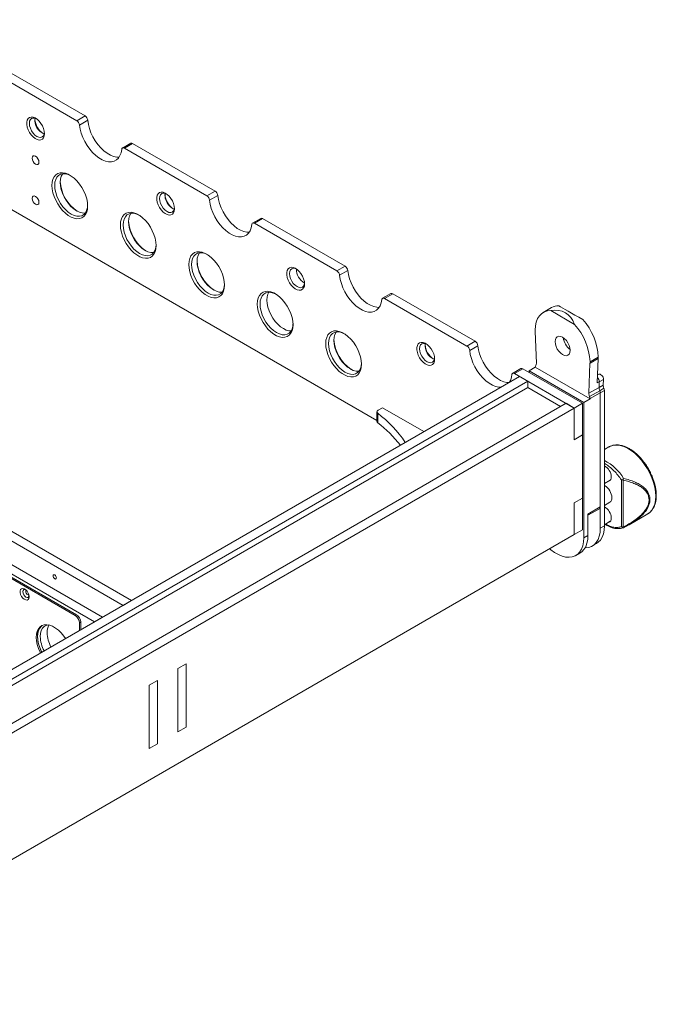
# Model space of a CAD drawing. Header units: millimetres. Extents: x -1824 to 791, y 646 to 1974.
# Tile 13 of 13: x 462 to 791, y 1131 to 1639. Entities that reach past the tile are written whole.
import ezdxf

# ---------------------------------------------------------------- set-up
doc = ezdxf.new("R2010")
doc.units = ezdxf.units.MM

msp = doc.modelspace()

# ---------------------------------------------------------------- linework, layer by layer
at = {"linetype": 'Continuous', "lineweight": 15}
for p, q in [((287.97, 1639.25), (646.48, 1432.28)), ((519.64, 1339.37), (19.72, 1627.97)), ((515.4, 1336.92), (15.47, 1625.52)), ((0.62, 1616.95), (500.55, 1328.35)), ((4.87, 1619.4), (504.79, 1330.8)), ((491.44, 1587.11), (448.85, 1611.69)), ((495.68, 1589.56), (453.09, 1614.14)), ((490.65, 1331.62), (9.11, 1609.6)), ((491.36, 1332.03), (9.82, 1610.01)), ((491.44, 1587.11), (495.68, 1589.56)), ((492.84, 1584.85), (497.09, 1587.3)), ((519.27, 1575.46), (515.02, 1573.01)), ((516.02, 1572.91), (520.27, 1575.36)), ((558.61, 1548.33), (516.02, 1572.91)), ((562.86, 1550.78), (520.27, 1575.36)), ((558.61, 1548.33), (562.86, 1550.78)), ((560.02, 1546.07), (564.26, 1548.52)), ((586.44, 1536.68), (582.2, 1534.23)), ((583.2, 1534.13), (587.44, 1536.58)), ((630.03, 1512), (587.44, 1536.58)), ((625.79, 1509.55), (583.2, 1534.13)), ((625.79, 1509.55), (630.03, 1512)), ((627.19, 1507.29), (631.44, 1509.74)), ((653.62, 1497.9), (649.38, 1495.45)), ((650.38, 1495.35), (654.62, 1497.8)), ((692.96, 1470.77), (650.38, 1495.35)), ((697.21, 1473.22), (654.62, 1497.8)), ((736.62, 1490.59), (732.38, 1488.14)), ((748.54, 1481.96), (736.22, 1489.07)), ((728.24, 1478.27), (728.24, 1478.98)), ((728.24, 1478.27), (728.25, 1478.27)), ((728.85, 1462), (728.25, 1478.27)), ((692.96, 1470.77), (697.21, 1473.22)), ((694.37, 1468.51), (698.61, 1470.96)), ((756.52, 1462.65), (760.76, 1465.1)), ((756.52, 1461.95), (760.76, 1464.4)), ((760.75, 1464.39), (760.27, 1451.73)), ((760.76, 1464.4), (760.76, 1465.1)), ((720.79, 1459.12), (716.55, 1456.67)), ((717.55, 1456.57), (721.79, 1459.02)), ((752.63, 1441.22), (721.79, 1459.02)), ((725.06, 1457.96), (728.24, 1459.79)), ((728.24, 1459.79), (728.24, 1459.95)), ((728.24, 1459.79), (756.52, 1443.47)), ((756.51, 1461.95), (755.91, 1446.37)), ((756.51, 1461.95), (756.52, 1461.95)), ((756.52, 1462.65), (756.52, 1461.95)), ((720.11, 1455.1), (317.26, 1222.54)), ((748.39, 1438.77), (717.55, 1456.57)), ((724.35, 1452.65), (720.11, 1455.1)), ((725.06, 1457.96), (753.34, 1441.63)), ((725.06, 1457.14), (725.06, 1457.96)), ((761.02, 1456.18), (760.42, 1455.84)), ((760.42, 1455.85), (760.59, 1455.93)), ((724.35, 1452.65), (318.87, 1218.57)), ((319.66, 1215.76), (724.35, 1449.38)), ((724.35, 1449.38), (724.35, 1452.65)), ((724.35, 1449.38), (741.32, 1439.59)), ((755.91, 1446.37), (761.21, 1449.44)), ((760.27, 1451.73), (761.33, 1452.35)), ((761.21, 1449.44), (761.33, 1452.35)), ((763.34, 1450.66), (761.21, 1449.44)), ((761.33, 1452.35), (763.45, 1453.57)), ((763.7, 1448.96), (761.58, 1447.74)), ((763.45, 1453.57), (763.34, 1450.66)), ((761.58, 1447.74), (756.28, 1444.68)), ((761.83, 1446.68), (756.52, 1443.62)), ((756.52, 1443.62), (756.52, 1443.47)), ((763.95, 1447.9), (761.83, 1446.68)), ((761.83, 1376.71), (761.83, 1446.68)), ((761.83, 1387.74), (761.83, 1446.68)), ((763.95, 1377.94), (763.95, 1447.9)), ((744.15, 1441.22), (324.13, 1198.75)), ((748.39, 1438.77), (328.37, 1196.3)), ((649.38, 1438.94), (647.07, 1437.61)), ((670.73, 1426.6), (649.38, 1438.94)), ((748.39, 1438.77), (744.15, 1441.22)), ((748.39, 1438.77), (752.63, 1441.22)), ((748.39, 1422.44), (748.39, 1438.77)), ((752.63, 1424.89), (752.63, 1441.22)), ((756.52, 1443.47), (753.34, 1441.63)), ((753.34, 1441.63), (753.34, 1371.81)), ((646.48, 1436.79), (646.48, 1431.89)), ((646.87, 1436.1), (646.87, 1431.21)), ((748.39, 1422.44), (752.63, 1424.89)), ((752.63, 1392.23), (752.63, 1424.89)), ((766.32, 1418.73), (763.95, 1417.36)), ((763.95, 1399.8), (766.97, 1401.55)), ((766.74, 1401.41), (766.88, 1401.44)), ((772.74, 1377.53), (772.74, 1401.67)), ((773.69, 1401.52), (773.46, 1401.78)), ((773.69, 1377.37), (773.69, 1401.52)), ((748.39, 1389.78), (752.63, 1392.23)), ((748.39, 1373.45), (748.39, 1389.78)), ((752.63, 1375.9), (752.63, 1392.23)), ((755.46, 1384.06), (761.83, 1387.74)), ((763.95, 1388.49), (766.8, 1390.14)), ((755.46, 1383.39), (761.41, 1386.82)), ((755.46, 1373.04), (755.46, 1384.06)), ((776.77, 1378.57), (786.32, 1384.09)), ((786.32, 1384.09), (786.63, 1384.28)), ((761.83, 1376.71), (763.95, 1377.94)), ((763.95, 1378.57), (766.97, 1380.32)), ((766.74, 1380.18), (766.88, 1380.21)), ((776.77, 1378.58), (776.52, 1378.45)), ((328.37, 1130.97), (748.39, 1373.45)), ((748.39, 1373.45), (752.63, 1375.9)), ((755.46, 1373.04), (753.34, 1371.81)), ((773.46, 1377.08), (773.69, 1377.37)), ((773.53, 1376.94), (773.69, 1376.99)), ((757.68, 1367.56), (759.8, 1368.78)), ((749.2, 1362.66), (751.32, 1363.88)), ((515.4, 1336.92), (519.64, 1339.37)), ((490.65, 1331.62), (491.36, 1332.03)), ((492.77, 1327.94), (493.48, 1328.35)), ((492.77, 1323.86), (492.77, 1327.94)), ((493.48, 1324.27), (493.48, 1328.35)), ((504.79, 1330.8), (500.55, 1328.35)), ((547.93, 1306.71), (543.68, 1304.26)), ((547.93, 1274.05), (547.93, 1306.71)), ((543.68, 1271.6), (543.68, 1304.26)), ((528.83, 1295.69), (533.08, 1298.14)), ((533.08, 1298.14), (533.08, 1265.48)), ((528.83, 1263.03), (528.83, 1295.69)), ((543.68, 1271.6), (547.93, 1274.05)), ((533.08, 1265.48), (528.83, 1263.03))]:
    msp.add_line(p, q, dxfattribs=at)
at = {"linetype": 'Continuous', "lineweight": 15, "flags": 128}
for points in [[(474.74, 1580.41), (474.62, 1579.26), (474.25, 1578.32), (473.66, 1577.62), (472.89, 1577.23), (471.96, 1577.14), (470.94, 1577.38), (469.88, 1577.92), (468.83, 1578.74), (467.85, 1579.8), (466.99, 1581.03), (466.3, 1582.37), (465.82, 1583.75), (465.58, 1585.09), (465.58, 1586.32), (465.82, 1587.38), (466.3, 1588.2), (466.99, 1588.75), (467.85, 1588.99), (468.83, 1588.91), (469.88, 1588.52), (470.94, 1587.83), (471.96, 1586.89), (472.89, 1585.74), (473.66, 1584.45), (474.25, 1583.08), (474.62, 1581.71), (474.74, 1580.41)], [(470.51, 1588.15), (469.84, 1588.4), (468.91, 1588.49), (468.1, 1588.24), (467.48, 1587.67), (467.09, 1586.81), (466.96, 1585.72), (467.09, 1584.48), (467.48, 1583.18), (468.1, 1581.89), (468.91, 1580.71), (469.84, 1579.72), (470.85, 1578.99), (471.86, 1578.56), (472.8, 1578.46), (473.6, 1578.71), (474.22, 1579.29), (474.61, 1580.15), (474.73, 1580.85)], [(513.31, 1568.32), (512.07, 1568.35), (510.47, 1568.69), (508.81, 1569.35), (507.13, 1570.32), (505.48, 1571.58), (503.88, 1573.09), (502.37, 1574.81), (501, 1576.72), (499.79, 1578.76), (498.77, 1580.89), (497.97, 1583.06), (497.4, 1585.21), (497.09, 1587.3)], [(514.62, 1572.28), (514.3, 1570.56), (513.73, 1569.06), (512.93, 1567.82), (511.92, 1566.87), (510.71, 1566.22), (509.33, 1565.9), (507.83, 1565.91), (506.23, 1566.24), (504.57, 1566.91), (502.89, 1567.87), (501.23, 1569.13), (499.63, 1570.64), (498.13, 1572.37), (496.76, 1574.27), (495.55, 1576.32), (494.53, 1578.44), (493.73, 1580.61), (493.16, 1582.76), (492.84, 1584.85)], [(516.02, 1572.91), (515.77, 1573.03), (515.52, 1573.1), (515.29, 1573.1), (515.08, 1573.04), (514.91, 1572.93), (514.77, 1572.76), (514.67, 1572.54), (514.62, 1572.28)], [(471.91, 1565.72), (471.78, 1566.58), (471.39, 1567.46), (470.82, 1568.23), (470.14, 1568.78), (469.47, 1569.01), (468.89, 1568.9), (468.51, 1568.46), (468.38, 1567.76), (468.51, 1566.9), (468.89, 1566.02), (469.47, 1565.24), (470.14, 1564.7), (470.82, 1564.46), (471.39, 1564.57), (471.78, 1565.01), (471.91, 1565.72)], [(497.04, 1543.04), (496.92, 1541.36), (496.54, 1539.87), (495.93, 1538.62), (495.1, 1537.63), (494.07, 1536.93), (492.87, 1536.54), (491.53, 1536.48), (490.09, 1536.74), (488.58, 1537.31), (487.06, 1538.19), (485.56, 1539.35), (484.12, 1540.75), (482.78, 1542.36), (481.58, 1544.14), (480.54, 1546.03), (479.71, 1547.98), (479.1, 1549.94), (478.73, 1551.87), (478.6, 1553.69), (478.73, 1555.37), (479.1, 1556.86), (479.71, 1558.12), (480.54, 1559.11), (481.58, 1559.81), (482.78, 1560.19), (484.12, 1560.26), (485.56, 1560), (487.06, 1559.42), (488.58, 1558.54), (490.09, 1557.38), (491.53, 1555.98), (492.87, 1554.37), (494.07, 1552.6), (495.1, 1550.71), (495.93, 1548.75), (496.54, 1546.79), (496.92, 1544.87), (497.04, 1543.04)], [(488.18, 1558.8), (487.05, 1559.31), (485.62, 1559.7), (484.27, 1559.75), (483.06, 1559.47), (482.01, 1558.86), (481.15, 1557.95), (480.53, 1556.76), (480.14, 1555.32), (480.01, 1553.69), (480.14, 1551.91), (480.53, 1550.03), (481.15, 1548.12), (482.01, 1546.22), (483.06, 1544.4), (484.27, 1542.72), (485.62, 1541.22), (487.05, 1539.95), (488.53, 1538.94), (490.01, 1538.24), (491.44, 1537.85), (492.79, 1537.8), (494, 1538.08), (495.05, 1538.69), (495.9, 1539.6), (496.53, 1540.79), (496.91, 1542.23), (497.04, 1543.46)], [(495.79, 1539.45), (495.61, 1539.44), (494.27, 1539.49), (492.84, 1539.87), (491.36, 1540.58), (489.88, 1541.58), (488.44, 1542.85), (487.1, 1544.35), (485.88, 1546.04), (484.83, 1547.85), (483.98, 1549.75), (483.36, 1551.66), (482.97, 1553.54), (482.84, 1555.32), (482.97, 1556.96), (483.36, 1558.39), (483.98, 1559.58), (484.09, 1559.73)], [(471.91, 1544.98), (471.78, 1545.84), (471.39, 1546.72), (470.82, 1547.49), (470.14, 1548.04), (469.47, 1548.27), (468.89, 1548.16), (468.51, 1547.72), (468.38, 1547.02), (468.51, 1546.16), (468.89, 1545.28), (469.47, 1544.5), (470.14, 1543.96), (470.82, 1543.72), (471.39, 1543.83), (471.78, 1544.27), (471.91, 1544.98)], [(541.92, 1541.64), (541.79, 1540.48), (541.43, 1539.54), (540.84, 1538.84), (540.06, 1538.45), (539.14, 1538.36), (538.12, 1538.6), (537.05, 1539.14), (536, 1539.97), (535.02, 1541.02), (534.16, 1542.25), (533.48, 1543.59), (533, 1544.97), (532.75, 1546.31), (532.75, 1547.54), (533, 1548.6), (533.48, 1549.42), (534.16, 1549.97), (535.02, 1550.21), (536, 1550.13), (537.05, 1549.74), (538.12, 1549.06), (539.14, 1548.11), (540.06, 1546.96), (540.84, 1545.67), (541.43, 1544.3), (541.79, 1542.93), (541.92, 1541.64)], [(537.69, 1549.37), (537.02, 1549.62), (536.08, 1549.71), (535.28, 1549.46), (534.66, 1548.89), (534.27, 1548.03), (534.14, 1546.94), (534.27, 1545.7), (534.66, 1544.4), (535.28, 1543.11), (536.08, 1541.93), (537.02, 1540.94), (538.03, 1540.21), (539.03, 1539.78), (539.97, 1539.69), (540.78, 1539.93), (541.39, 1540.51), (541.78, 1541.37), (541.9, 1542.07)], [(581.79, 1533.5), (581.48, 1531.78), (580.91, 1530.28), (580.11, 1529.04), (579.09, 1528.09), (577.88, 1527.44), (576.51, 1527.12), (575, 1527.13), (573.4, 1527.46), (571.75, 1528.13), (570.07, 1529.1), (568.41, 1530.35), (566.81, 1531.86), (565.3, 1533.59), (563.93, 1535.49), (562.72, 1537.54), (561.71, 1539.67), (560.9, 1541.83), (560.34, 1543.98), (560.02, 1546.07)], [(580.48, 1529.54), (579.25, 1529.58), (577.65, 1529.91), (575.99, 1530.58), (574.31, 1531.54), (572.65, 1532.8), (571.05, 1534.31), (569.55, 1536.04), (568.17, 1537.94), (566.97, 1539.99), (565.95, 1542.11), (565.15, 1544.28), (564.58, 1546.43), (564.26, 1548.52)], [(532.4, 1522.63), (532.27, 1520.95), (531.9, 1519.46), (531.29, 1518.21), (530.45, 1517.21), (529.42, 1516.52), (528.22, 1516.13), (526.88, 1516.07), (525.44, 1516.33), (523.94, 1516.9), (522.42, 1517.78), (520.91, 1518.94), (519.47, 1520.34), (518.13, 1521.95), (516.93, 1523.73), (515.9, 1525.62), (515.07, 1527.57), (514.45, 1529.53), (514.08, 1531.45), (513.96, 1533.28), (514.08, 1534.96), (514.45, 1536.45), (515.07, 1537.71), (515.9, 1538.7), (516.93, 1539.4), (518.13, 1539.78), (519.47, 1539.85), (520.91, 1539.59), (522.42, 1539.01), (523.94, 1538.13), (525.44, 1536.97), (526.88, 1535.57), (528.22, 1533.96), (529.42, 1532.19), (530.45, 1530.3), (531.29, 1528.34), (531.9, 1526.38), (532.27, 1524.46), (532.4, 1522.63)], [(523.54, 1538.39), (522.41, 1538.9), (520.97, 1539.29), (519.63, 1539.34), (518.41, 1539.06), (517.36, 1538.45), (516.51, 1537.54), (515.88, 1536.35), (515.5, 1534.91), (515.37, 1533.28), (515.5, 1531.5), (515.88, 1529.62), (516.51, 1527.71), (517.36, 1525.81), (518.41, 1523.99), (519.63, 1522.31), (520.97, 1520.81), (522.41, 1519.54), (523.88, 1518.53), (525.36, 1517.83), (526.8, 1517.44), (528.14, 1517.39), (529.36, 1517.67), (530.41, 1518.28), (531.26, 1519.19), (531.89, 1520.38), (532.27, 1521.82), (532.39, 1523.05)], [(531.15, 1519.04), (530.97, 1519.02), (529.62, 1519.08), (528.19, 1519.46), (526.71, 1520.17), (525.23, 1521.17), (523.8, 1522.44), (522.46, 1523.94), (521.24, 1525.63), (520.19, 1527.44), (519.34, 1529.34), (518.71, 1531.25), (518.33, 1533.13), (518.2, 1534.91), (518.33, 1536.55), (518.71, 1537.98), (519.34, 1539.17), (519.45, 1539.32)], [(583.2, 1534.13), (582.94, 1534.25), (582.7, 1534.32), (582.47, 1534.32), (582.26, 1534.26), (582.08, 1534.15), (581.94, 1533.98), (581.85, 1533.76), (581.79, 1533.5)], [(567.75, 1502.22), (567.63, 1500.54), (567.25, 1499.05), (566.64, 1497.8), (565.81, 1496.8), (564.78, 1496.11), (563.58, 1495.72), (562.24, 1495.66), (560.8, 1495.92), (559.29, 1496.49), (557.77, 1497.37), (556.27, 1498.53), (554.83, 1499.93), (553.49, 1501.54), (552.29, 1503.32), (551.25, 1505.21), (550.42, 1507.16), (549.81, 1509.12), (549.44, 1511.04), (549.31, 1512.87), (549.44, 1514.55), (549.81, 1516.04), (550.42, 1517.3), (551.25, 1518.29), (552.29, 1518.99), (553.49, 1519.37), (554.83, 1519.44), (556.27, 1519.18), (557.77, 1518.6), (559.29, 1517.72), (560.8, 1516.56), (562.24, 1515.16), (563.58, 1513.55), (564.78, 1511.78), (565.81, 1509.89), (566.64, 1507.93), (567.25, 1505.97), (567.63, 1504.05), (567.75, 1502.22)], [(558.89, 1517.98), (557.76, 1518.49), (556.33, 1518.88), (554.98, 1518.93), (553.77, 1518.65), (552.72, 1518.04), (551.87, 1517.13), (551.24, 1515.94), (550.85, 1514.5), (550.72, 1512.87), (550.85, 1511.09), (551.24, 1509.21), (551.87, 1507.3), (552.72, 1505.4), (553.77, 1503.58), (554.98, 1501.9), (556.33, 1500.4), (557.76, 1499.13), (559.24, 1498.12), (560.72, 1497.42), (562.15, 1497.03), (563.5, 1496.98), (564.71, 1497.26), (565.76, 1497.87), (566.61, 1498.78), (567.24, 1499.97), (567.62, 1501.41), (567.75, 1502.64)], [(566.51, 1498.63), (566.33, 1498.61), (564.98, 1498.67), (563.55, 1499.05), (562.07, 1499.76), (560.59, 1500.76), (559.16, 1502.03), (557.81, 1503.53), (556.59, 1505.22), (555.55, 1507.03), (554.69, 1508.93), (554.07, 1510.84), (553.68, 1512.72), (553.55, 1514.5), (553.68, 1516.14), (554.07, 1517.57), (554.69, 1518.76), (554.8, 1518.91)], [(609.09, 1502.86), (608.97, 1501.7), (608.6, 1500.76), (608.02, 1500.07), (607.24, 1499.67), (606.31, 1499.59), (605.29, 1499.82), (604.23, 1500.37), (603.18, 1501.19), (602.2, 1502.24), (601.34, 1503.47), (600.65, 1504.81), (600.18, 1506.19), (599.93, 1507.53), (599.93, 1508.76), (600.18, 1509.82), (600.65, 1510.64), (601.34, 1511.19), (602.2, 1511.43), (603.18, 1511.36), (604.23, 1510.96), (605.29, 1510.28), (606.31, 1509.33), (607.24, 1508.18), (608.02, 1506.89), (608.6, 1505.52), (608.97, 1504.15), (609.09, 1502.86)], [(604.86, 1510.59), (604.19, 1510.84), (603.26, 1510.93), (602.45, 1510.68), (601.83, 1510.11), (601.44, 1509.25), (601.31, 1508.16), (601.44, 1506.92), (601.83, 1505.62), (602.45, 1504.33), (603.26, 1503.15), (604.19, 1502.16), (605.2, 1501.43), (606.21, 1501), (607.15, 1500.91), (607.95, 1501.15), (608.57, 1501.73), (608.96, 1502.59), (609.08, 1503.29)], [(647.66, 1490.76), (646.42, 1490.8), (644.82, 1491.13), (643.16, 1491.8), (641.49, 1492.77), (639.83, 1494.02), (638.23, 1495.53), (636.72, 1497.26), (635.35, 1499.16), (634.14, 1501.21), (633.12, 1503.33), (632.32, 1505.5), (631.75, 1507.65), (631.44, 1509.74)], [(648.97, 1494.72), (648.65, 1493), (648.08, 1491.5), (647.28, 1490.26), (646.27, 1489.31), (645.06, 1488.66), (643.68, 1488.34), (642.18, 1488.35), (640.58, 1488.69), (638.92, 1489.35), (637.24, 1490.32), (635.58, 1491.57), (633.98, 1493.08), (632.48, 1494.81), (631.11, 1496.71), (629.9, 1498.76), (628.88, 1500.89), (628.08, 1503.05), (627.51, 1505.2), (627.19, 1507.29)], [(603.11, 1481.81), (602.98, 1480.13), (602.61, 1478.64), (602, 1477.39), (601.16, 1476.39), (600.13, 1475.7), (598.93, 1475.31), (597.59, 1475.25), (596.15, 1475.51), (594.65, 1476.08), (593.13, 1476.96), (591.62, 1478.12), (590.18, 1479.52), (588.84, 1481.13), (587.64, 1482.91), (586.61, 1484.8), (585.78, 1486.75), (585.17, 1488.71), (584.79, 1490.63), (584.67, 1492.46), (584.79, 1494.14), (585.17, 1495.63), (585.78, 1496.89), (586.61, 1497.88), (587.64, 1498.58), (588.84, 1498.96), (590.18, 1499.03), (591.62, 1498.77), (593.13, 1498.19), (594.65, 1497.31), (596.15, 1496.15), (597.59, 1494.75), (598.93, 1493.14), (600.13, 1491.37), (601.16, 1489.48), (602, 1487.52), (602.61, 1485.56), (602.98, 1483.64), (603.11, 1481.81)], [(594.25, 1497.57), (593.12, 1498.08), (591.68, 1498.47), (590.34, 1498.52), (589.12, 1498.24), (588.07, 1497.63), (587.22, 1496.72), (586.59, 1495.53), (586.21, 1494.09), (586.08, 1492.46), (586.21, 1490.68), (586.59, 1488.8), (587.22, 1486.89), (588.07, 1484.99), (589.12, 1483.17), (590.34, 1481.49), (591.68, 1479.99), (593.12, 1478.72), (594.59, 1477.71), (596.07, 1477.01), (597.51, 1476.62), (598.85, 1476.57), (600.07, 1476.85), (601.12, 1477.46), (601.97, 1478.37), (602.6, 1479.56), (602.98, 1481), (603.1, 1482.23)], [(590.61, 1498.53), (590.13, 1497.57), (589.74, 1496.13), (589.62, 1494.5), (589.74, 1492.72), (590.13, 1490.84), (590.76, 1488.93), (591.61, 1487.03), (592.66, 1485.21), (593.87, 1483.53), (595.22, 1482.03), (596.65, 1480.76), (598.13, 1479.75), (599.61, 1479.05), (601.04, 1478.66), (602.12, 1478.6)], [(650.38, 1495.35), (650.12, 1495.47), (649.87, 1495.54), (649.64, 1495.54), (649.43, 1495.48), (649.26, 1495.37), (649.12, 1495.2), (649.02, 1494.98), (648.97, 1494.72)], [(728.24, 1478.98), (728.38, 1481.18), (728.79, 1483.18), (729.47, 1484.93), (730.4, 1486.41), (731.56, 1487.58), (732.94, 1488.43), (734.5, 1488.93), (736.22, 1489.07)], [(638.46, 1461.4), (638.34, 1459.72), (637.97, 1458.23), (637.35, 1456.98), (636.52, 1455.98), (635.49, 1455.29), (634.29, 1454.9), (632.95, 1454.84), (631.51, 1455.1), (630, 1455.67), (628.48, 1456.55), (626.98, 1457.71), (625.54, 1459.11), (624.2, 1460.72), (623, 1462.5), (621.97, 1464.39), (621.13, 1466.34), (620.52, 1468.3), (620.15, 1470.22), (620.02, 1472.05), (620.15, 1473.73), (620.52, 1475.22), (621.13, 1476.48), (621.97, 1477.47), (623, 1478.17), (624.2, 1478.55), (625.54, 1478.62), (626.98, 1478.36), (628.48, 1477.78), (630, 1476.9), (631.51, 1475.74), (632.95, 1474.34), (634.29, 1472.73), (635.49, 1470.96), (636.52, 1469.07), (637.35, 1467.11), (637.97, 1465.15), (638.34, 1463.23), (638.46, 1461.4)], [(629.6, 1477.16), (628.47, 1477.67), (627.04, 1478.05), (625.69, 1478.11), (624.48, 1477.83), (623.43, 1477.22), (622.58, 1476.31), (621.95, 1475.12), (621.56, 1473.68), (621.44, 1472.05), (621.56, 1470.27), (621.95, 1468.39), (622.58, 1466.47), (623.43, 1464.58), (624.48, 1462.76), (625.69, 1461.08), (627.04, 1459.58), (628.47, 1458.3), (629.95, 1457.3), (631.43, 1456.6), (632.86, 1456.21), (634.21, 1456.16), (635.42, 1456.44), (636.47, 1457.05), (637.32, 1457.96), (637.95, 1459.15), (638.34, 1460.59), (638.46, 1461.82)], [(637.22, 1457.81), (637.04, 1457.79), (635.69, 1457.85), (634.26, 1458.23), (632.78, 1458.93), (631.3, 1459.94), (629.87, 1461.21), (628.52, 1462.71), (627.31, 1464.39), (626.26, 1466.21), (625.4, 1468.11), (624.78, 1470.02), (624.39, 1471.9), (624.26, 1473.68), (624.39, 1475.32), (624.78, 1476.75), (625.4, 1477.94), (625.51, 1478.09)], [(746.27, 1468.57), (746.14, 1469.81), (745.75, 1471.12), (745.13, 1472.41), (744.32, 1473.58), (743.39, 1474.57), (742.38, 1475.31), (741.37, 1475.74), (740.44, 1475.83), (739.63, 1475.58), (739.01, 1475.01), (738.62, 1474.15), (738.49, 1473.06), (738.62, 1471.82), (739.01, 1470.52), (739.63, 1469.23), (740.44, 1468.05), (741.37, 1467.06), (742.38, 1466.33), (743.39, 1465.9), (744.32, 1465.81), (745.13, 1466.05), (745.75, 1466.63), (746.14, 1467.49), (746.27, 1468.57)], [(676.27, 1464.08), (676.14, 1462.92), (675.78, 1461.98), (675.19, 1461.29), (674.41, 1460.89), (673.49, 1460.81), (672.47, 1461.04), (671.4, 1461.59), (670.35, 1462.41), (669.37, 1463.46), (668.52, 1464.69), (667.83, 1466.03), (667.35, 1467.41), (667.1, 1468.75), (667.1, 1469.98), (667.35, 1471.04), (667.83, 1471.86), (668.52, 1472.41), (669.37, 1472.65), (670.35, 1472.58), (671.4, 1472.18), (672.47, 1471.5), (673.49, 1470.55), (674.41, 1469.4), (675.19, 1468.11), (675.78, 1466.74), (676.14, 1465.37), (676.27, 1464.08)], [(672.04, 1471.81), (671.37, 1472.06), (670.43, 1472.15), (669.63, 1471.9), (669.01, 1471.33), (668.62, 1470.47), (668.49, 1469.38), (668.62, 1468.14), (669.01, 1466.84), (669.63, 1465.55), (670.43, 1464.37), (671.37, 1463.38), (672.38, 1462.65), (673.38, 1462.22), (674.32, 1462.13), (675.13, 1462.38), (675.74, 1462.95), (676.13, 1463.81), (676.25, 1464.51)], [(714.7, 1451.98), (713.6, 1452.02), (712, 1452.36), (710.34, 1453.02), (708.66, 1453.99), (707, 1455.24), (705.4, 1456.75), (703.9, 1458.48), (702.52, 1460.38), (701.32, 1462.43), (700.3, 1464.56), (699.5, 1466.72), (698.93, 1468.87), (698.61, 1470.96)], [(710.46, 1449.53), (709.36, 1449.57), (707.75, 1449.91), (706.1, 1450.57), (704.42, 1451.54), (702.76, 1452.79), (701.16, 1454.3), (699.65, 1456.03), (698.28, 1457.94), (697.07, 1459.98), (696.06, 1462.11), (695.25, 1464.27), (694.69, 1466.42), (694.37, 1468.51)], [(717.55, 1456.57), (717.29, 1456.7), (717.05, 1456.76), (716.82, 1456.76), (716.61, 1456.7), (716.43, 1456.59), (716.29, 1456.42), (716.2, 1456.2), (716.15, 1455.94)], [(763.45, 1453.57), (763.4, 1454.09), (763.23, 1454.64), (762.95, 1455.17), (762.59, 1455.64), (762.18, 1456), (761.75, 1456.22), (761.35, 1456.28), (761.02, 1456.18)], [(647.07, 1437.61), (646.84, 1437.45), (646.67, 1437.27), (646.55, 1437.08), (646.49, 1436.88), (646.49, 1436.67), (646.56, 1436.47), (646.69, 1436.28), (646.87, 1436.1)], [(790.46, 1393.24), (790.34, 1395.49), (789.96, 1397.85), (789.34, 1400.27), (788.49, 1402.71), (787.42, 1405.12), (786.15, 1407.47), (784.71, 1409.71), (783.12, 1411.81), (781.4, 1413.71), (779.6, 1415.4), (777.74, 1416.84), (775.85, 1418), (773.97, 1418.87), (772.13, 1419.43), (770.37, 1419.66), (768.71, 1419.57), (767.19, 1419.15), (766.32, 1418.73)], [(786.63, 1384.28), (787.42, 1384.88), (788.49, 1386.06), (789.34, 1387.52), (789.96, 1389.22), (790.34, 1391.14), (790.46, 1393.24)], [(759.8, 1368.78), (760.77, 1369.46), (761.89, 1370.64), (762.78, 1372.11), (763.42, 1373.83), (763.82, 1375.79), (763.95, 1377.94)], [(751.32, 1363.88), (752.29, 1364.56), (753.4, 1365.74), (754.29, 1367.21), (754.94, 1368.94), (755.33, 1370.89), (755.46, 1373.04)], [(753.98, 1366.62), (754.19, 1366.62), (755.84, 1366.83), (757.34, 1367.37), (758.65, 1368.24), (759.77, 1369.42), (760.65, 1370.88), (761.3, 1372.61), (761.69, 1374.56), (761.83, 1376.71)], [(753.34, 1371.81), (753.21, 1369.67), (752.82, 1367.71), (752.17, 1365.98), (751.28, 1364.52), (750.17, 1363.34), (748.85, 1362.47), (747.35, 1361.93), (745.7, 1361.72), (743.93, 1361.86), (742.08, 1362.33), (740.16, 1363.13), (738.23, 1364.24), (736.32, 1365.65), (735.74, 1366.14)], [(480.04, 1352.64), (480.38, 1352.37), (480.67, 1351.98), (480.86, 1351.54), (480.93, 1351.11), (480.86, 1350.76), (480.67, 1350.54), (480.38, 1350.48), (480.04, 1350.6), (479.71, 1350.87), (479.42, 1351.26), (479.23, 1351.7), (479.16, 1352.13), (479.23, 1352.48), (479.42, 1352.7), (479.71, 1352.76), (480.04, 1352.64)], [(466.82, 1341.29), (466.69, 1340.49), (466.33, 1339.92), (465.76, 1339.65), (465.06, 1339.69), (464.29, 1340.06), (463.55, 1340.71), (462.91, 1341.57), (462.43, 1342.54), (462.19, 1343.52), (462.19, 1344.41), (462.43, 1345.1), (462.91, 1345.53), (463.55, 1345.65), (464.29, 1345.43), (465.06, 1344.92), (465.76, 1344.16), (466.33, 1343.23), (466.69, 1342.24), (466.82, 1341.29)], [(464.78, 1345.14), (464.56, 1345.19), (464.02, 1345.08), (463.66, 1344.67), (463.53, 1344.01), (463.66, 1343.2), (464.02, 1342.37), (464.56, 1341.64), (465.19, 1341.13), (465.83, 1340.91), (466.37, 1341.01), (466.73, 1341.43), (466.8, 1341.64)], [(464.87, 1345.07), (464.57, 1345.14), (464.04, 1345.04), (463.69, 1344.63), (463.57, 1343.98), (463.69, 1343.19), (464.04, 1342.38), (464.57, 1341.67), (465.19, 1341.17), (465.82, 1340.95), (466.34, 1341.05), (466.7, 1341.46), (466.79, 1341.75)], [(465.09, 1344.01), (465.16, 1344.36), (465.35, 1344.58), (465.39, 1344.6)], [(466.64, 1342.44), (466.6, 1342.41), (466.31, 1342.36), (465.97, 1342.47), (465.63, 1342.75), (465.35, 1343.13), (465.16, 1343.58), (465.09, 1344.01)], [(485.64, 1319.74), (484.72, 1321.07), (483.38, 1322.67), (481.95, 1324.07), (480.45, 1325.22), (478.93, 1326.1), (477.43, 1326.67), (476, 1326.93), (474.66, 1326.87), (473.46, 1326.48), (472.44, 1325.79), (471.61, 1324.8), (471, 1323.55), (470.62, 1322.06), (470.5, 1320.39), (470.62, 1318.57), (471, 1316.65), (471.61, 1314.7), (472.44, 1312.75), (472.68, 1312.26)], [(476.67, 1326.85), (475.63, 1326.59), (474.58, 1325.98), (473.73, 1325.07), (473.1, 1323.88), (472.72, 1322.45), (472.59, 1320.81)], [(473.55, 1326.53), (473.14, 1326.2), (472.31, 1325.21), (471.7, 1323.95), (471.33, 1322.47), (471.2, 1320.8), (471.33, 1318.98), (471.7, 1317.06), (472.31, 1315.1), (473.14, 1313.16), (473.39, 1312.67)]]:
    msp.add_lwpolyline(points, dxfattribs=at)
at = {"linetype": 'Continuous', "lineweight": 15}
for centre, radius, start, end in [((479.88, 1588.69), 10.12, 185.3951, 234.5996), ((477.6, 1587.37), 7.76, 172.5407, 247.454), ((489.75, 1584.49), 3.12, 6.6349, 57.1568), ((493.99, 1586.94), 3.12, 6.6349, 57.1568), ((519.69, 1574.58), 0.972, 53.2163, 115.4735), ((502.84, 1557.04), 20.04, 183.7752, 236.2194), ((561.17, 1548.16), 3.12, 6.6348, 57.1569), ((547.05, 1549.91), 10.12, 185.395, 234.5995), ((544.77, 1548.59), 7.76, 172.5407, 247.454), ((556.92, 1545.71), 3.12, 6.6348, 57.1569), ((538.2, 1536.63), 20.04, 183.7752, 236.2194), ((586.86, 1535.8), 0.972, 53.2163, 115.4736), ((573.55, 1516.22), 20.04, 183.7751, 236.2195), ((613.01, 1510.42), 8.15, 178.8575, 241.1372), ((628.34, 1509.38), 3.12, 6.6349, 57.1568), ((624.1, 1506.93), 3.12, 6.6349, 57.1568), ((654.04, 1497.02), 0.972, 53.2163, 115.4734), ((740.19, 1484.29), 7.24, 87.8849, 119.5313), ((729.8, 1463.61), 31, 2.7694, 42.1398), ((725.56, 1461.16), 31, 2.7694, 42.1398), ((644.26, 1475.4), 20.04, 183.7752, 236.2194), ((751.25, 1475.94), 8.54, 185.8002, 234.1943), ((681.4, 1472.35), 10.12, 185.3951, 234.5995), ((679.12, 1471.03), 7.76, 172.5407, 247.454), ((691.27, 1468.15), 3.12, 6.6351, 57.1568), ((695.52, 1470.6), 3.12, 6.6351, 57.1568), ((721.21, 1458.25), 0.972, 53.2166, 115.4731), ((729.39, 1460.01), 1.16, 141.8366, 183.1514), ((727.06, 1461.82), 1.8, 322.3384, 5.6032), ((707.52, 1456.6), 8.65, 328.6029, 355.6119), ((758.22, 1452.27), 3.1, 1.3422, 46.1966), ((765.16, 1449.4), 3.94, 179.4652, 204.8832), ((767.28, 1450.62), 3.94, 179.4652, 204.8832), ((761.26, 1447.84), 2.69, 1.3515, 24.686), ((759.85, 1446.34), 3.94, 179.4652, 204.8832), ((753.83, 1443.55), 2.69, 1.3515, 24.686), ((759.13, 1446.61), 2.69, 1.3515, 24.686), ((607.53, 1384.71), 64.72, 34.1422, 52.5694), ((647.36, 1431.94), 0.881, 183.0268, 236.0734), ((605.01, 1377.17), 68.35, 38.3681, 52.2422), ((751.47, 1388.5), 26.41, 31.9123, 61.81), ((760.82, 1403.05), 6.67, 1.6656, 62.0193), ((765.53, 1402.92), 1.98, 284.5877, 9.5806), ((760.39, 1392.19), 7.45, 1.8394, 61.4753), ((760.86, 1387.62), 0.973, 304.5488, 6.765), ((760.82, 1381.82), 6.67, 1.6656, 62.0193), ((765.36, 1392.17), 2.49, 305.3783, 5.9339), ((765.53, 1381.69), 1.98, 284.5877, 9.5806), ((488.87, 1328.14), 4.61, 2.6053, 57.3947), ((483.73, 1323.13), 7.61, 151.4146, 182.0841), ((488.17, 1327.73), 4.61, 2.6053, 57.3947), ((477.84, 1321.46), 6.69, 132.0455, 185.5428), ((492.98, 1323.35), 16.86, 181.6791, 208.1354), ((489.59, 1321.39), 18.42, 181.7876, 208.2822), ((489.44, 1321.31), 16.86, 181.6791, 208.1354)]:
    msp.add_arc(centre, radius, start, end, dxfattribs=at)
for centre, major_axis, ratio, start_param, end_param in [((729.65, 1463.47), (14.14, 24.49), 0.577335, 5.832199, 6.734253), ((759.35, 1480.61), (20, -11.55), 0.00007, 1.905208, 2.807262)]:
    msp.add_ellipse(centre, major_axis=major_axis, ratio=ratio, start_param=start_param, end_param=end_param, dxfattribs=at)
for points, knots in [([(786.69, 1407.39), (786.24, 1408.13), (785.62, 1409.16), (784.6, 1410.59), (783.7, 1411.77), (782.57, 1413.08), (781.33, 1414.35), (780.01, 1415.56), (778.61, 1416.66), (777.16, 1417.62), (775.68, 1418.43), (774.18, 1419.06), (772.69, 1419.5), (771.21, 1419.75), (769.75, 1419.78), (768.34, 1419.56), (767.15, 1419.2), (766.49, 1418.8), (766.24, 1418.64)], [0, 0, 0, 0, 0.082282, 0.115516, 0.170445, 0.227045, 0.287319, 0.349711, 0.41362, 0.478598, 0.544373, 0.610806, 0.677836, 0.745523, 0.814055, 0.883828, 0.955561, 1, 1, 1, 1]), ([(763.95, 1410.15), (764.06, 1410.1), (764.97, 1409.68), (766.66, 1408.44), (768.9, 1406.47), (770.96, 1404.19), (772.16, 1402.5), (772.74, 1401.67)], [0, 0, 0, 0, 0.037479, 0.287134, 0.532985, 0.771563, 1, 1, 1, 1]), ([(786.65, 1384.32), (786.74, 1384.37), (787.29, 1384.67), (788.1, 1385.47), (789.05, 1386.69), (789.78, 1388.09), (790.31, 1389.66), (790.64, 1391.37), (790.78, 1393.2), (790.73, 1395.11), (790.5, 1397.08), (790.1, 1399.05), (789.56, 1400.99), (788.95, 1402.7), (788.31, 1404.22), (787.61, 1405.74), (787.03, 1406.78), (786.69, 1407.39)], [0, 0, 0, 0, 0.01625, 0.098024, 0.173401, 0.249172, 0.325051, 0.40075, 0.476064, 0.550774, 0.624631, 0.697072, 0.766628, 0.833668, 0.881915, 0.931338, 1, 1, 1, 1]), ([(773.46, 1401.78), (773.32, 1401.74), (773.05, 1401.68), (772.84, 1401.67), (772.74, 1401.67)], [0, 0, 0, 0, 0.499137, 1, 1, 1, 1]), ([(773.89, 1402.46), (773.83, 1402.35), (773.71, 1402.13), (773.54, 1401.9), (773.46, 1401.78)], [0, 0, 0, 0, 0.50057, 1, 1, 1, 1]), ([(773.69, 1401.52), (774.67, 1401.29), (776.58, 1400.86), (779.22, 1399.95), (781.54, 1398.88), (783.51, 1397.63), (785.07, 1396.23), (786.19, 1394.71), (786.86, 1393.08), (787.09, 1391.38), (786.86, 1389.61), (786.19, 1387.79), (785.07, 1385.94), (783.51, 1384.1), (781.54, 1382.28), (779.22, 1380.54), (776.58, 1378.87), (774.67, 1377.88), (773.69, 1377.37)], [0, 0, 0, 0, 0.077983, 0.151097, 0.220832, 0.285268, 0.344745, 0.399963, 0.450778, 0.5, 0.54921, 0.600037, 0.655243, 0.714732, 0.779155, 0.848902, 0.92201, 1, 1, 1, 1]), ([(773.89, 1402.46), (774.91, 1402.2), (776.86, 1401.7), (779.56, 1400.69), (781.91, 1399.52), (783.92, 1398.17), (785.5, 1396.67), (786.64, 1395.04), (787.34, 1393.33), (787.43, 1392.12), (787.48, 1391.52)], [0, 0, 0, 0, 0.156672, 0.298754, 0.438889, 0.565963, 0.686066, 0.796776, 0.900063, 1, 1, 1, 1]), ([(787.48, 1391.52), (787.43, 1390.91), (787.34, 1389.68), (786.64, 1387.78), (785.5, 1385.86), (783.92, 1383.95), (781.92, 1382.07), (779.55, 1380.3), (777.79, 1379.12), (776.82, 1378.61), (776.77, 1378.58)], [0, 0, 0, 0, 0.117365, 0.238665, 0.368682, 0.509732, 0.658965, 0.823541, 0.9904, 1, 1, 1, 1]), ([(764.17, 1378.7), (764.66, 1378.42), (765.65, 1377.85), (767.15, 1377.23), (768.64, 1376.78), (770.12, 1376.54), (771.57, 1376.52), (772.61, 1376.62), (773.12, 1376.8), (773.2, 1376.83)], [0, 0, 0, 0, 0.157469, 0.316641, 0.477245, 0.639419, 0.803624, 0.970797, 1, 1, 1, 1]), ([(772.74, 1377.53), (772.16, 1377.37), (770.96, 1377.05), (768.9, 1377.17), (766.71, 1377.71), (765.2, 1378.49), (764.47, 1378.87)], [0, 0, 0, 0, 0.241922, 0.494584, 0.754948, 1, 1, 1, 1]), ([(772.74, 1377.53), (772.84, 1377.43), (773.05, 1377.22), (773.32, 1377.13), (773.46, 1377.08)], [0, 0, 0, 0, 0.500862, 1, 1, 1, 1]), ([(773.76, 1377), (774.18, 1377.2), (775.17, 1377.67), (776.12, 1378.21), (776.67, 1378.52)], [0, 0, 0, 0, 0.422465, 1, 1, 1, 1]), ([(773.89, 1377.04), (773.83, 1377.01), (773.71, 1376.96), (773.54, 1377.04), (773.46, 1377.08)], [0, 0, 0, 0, 0.500571, 1, 1, 1, 1])]:
    msp.add_open_spline(points, degree=3, knots=knots, dxfattribs=at)

doc.saveas('drawing.dxf')
